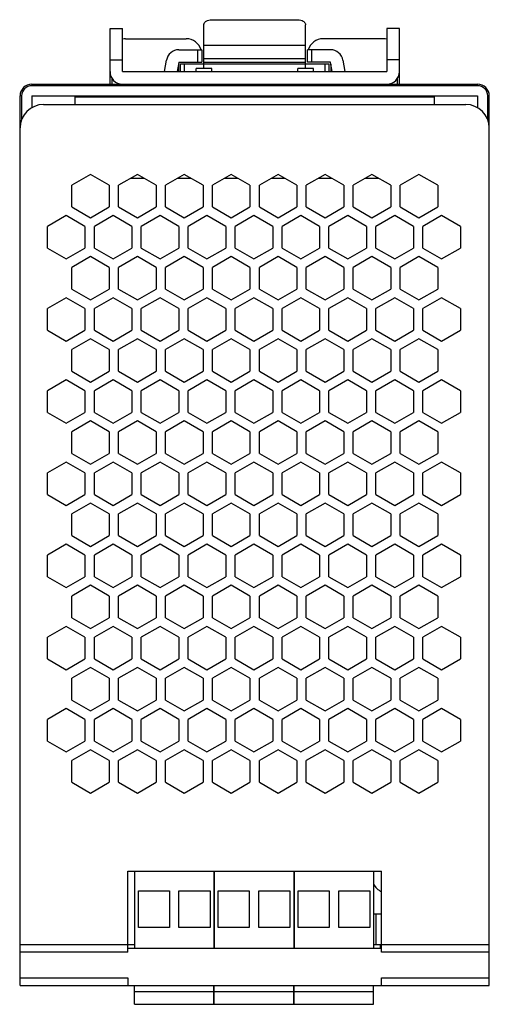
# Model space of a CAD drawing. Header units: millimetres. Extents: x 22 to 82, y 11 to 137.
import ezdxf

# ---------------------------------------------------------------- set-up
doc = ezdxf.new("R2010")
doc.units = ezdxf.units.MM
doc.header["$LTSCALE"] = 9.574298
doc.layers.get('0').update_dxf_attribs({"linetype": 'CONTINUOUS'})

msp = doc.modelspace()

# ---------------------------------------------------------------- linework, layer by layer
at = {"color": 7}
for p, q in [((45.63, 130.48), (45.63, 136.08)), ((46.63, 136.72), (57.63, 136.72)), ((58.63, 130.48), (58.63, 136.08)), ((33.63, 128.48), (33.63, 135.58)), ((33.63, 135.58), (35.23, 135.58)), ((35.23, 130.08), (35.23, 135.58)), ((69.03, 135.58), (69.03, 130.08)), ((70.63, 135.58), (69.03, 135.58)), ((70.63, 128.48), (70.63, 135.58)), ((35.63, 134.28), (43.38, 134.28)), ((45.63, 133.45), (58.63, 133.45)), ((68.63, 134.28), (60.88, 134.28)), ((42.44, 132.88), (45.38, 132.88)), ((44.88, 131.28), (44.88, 132.88)), ((45.38, 132.88), (45.38, 131.28)), ((58.88, 131.28), (58.88, 132.88)), ((61.82, 132.88), (58.88, 132.88)), ((59.38, 132.88), (59.38, 131.28)), ((33.63, 131.58), (35.23, 131.58)), ((40.59, 130.08), (40.85, 131.54)), ((42.42, 131.26), (42.21, 130.08)), ((42.38, 131.03), (42.38, 130.08)), ((42.44, 131.28), (45.38, 131.28)), ((42.63, 130.08), (42.63, 131.08)), ((42.63, 131.08), (61.63, 131.08)), ((43.13, 131.08), (43.13, 130.08)), ((58.63, 131.7), (45.63, 131.7)), ((45.63, 131.28), (58.63, 131.28)), ((61.82, 131.28), (58.88, 131.28)), ((61.13, 130.08), (61.13, 131.08)), ((61.63, 131.08), (61.63, 130.08)), ((62.05, 130.08), (61.84, 131.26)), ((61.88, 131.03), (61.88, 130.08)), ((63.42, 131.54), (63.67, 130.08)), ((70.63, 131.58), (69.03, 131.58)), ((35.23, 130.08), (69.03, 130.08)), ((44.63, 130.08), (44.63, 130.48)), ((46.63, 130.48), (44.63, 130.48)), ((46.63, 130.08), (46.63, 130.48)), ((57.63, 130.08), (57.63, 130.48)), ((59.63, 130.48), (57.63, 130.48)), ((59.63, 130.08), (59.63, 130.48)), ((23.63, 128.48), (23.63, 128.28)), ((23.63, 128.48), (80.63, 128.48)), ((33.88, 129.31), (33.88, 128.48)), ((70.38, 128.48), (70.38, 129.31)), ((80.63, 128.28), (80.63, 128.48)), ((80.63, 128.28), (23.63, 128.28)), ((22.13, 13.28), (22.13, 126.98)), ((22.33, 126.98), (22.13, 126.98)), ((22.33, 126.98), (22.33, 123.95)), ((23.63, 126.98), (23.63, 125.47)), ((23.63, 126.98), (80.63, 126.98)), ((25.13, 125.88), (79.13, 125.88)), ((29.13, 126.88), (29.13, 125.88)), ((29.13, 126.88), (75.13, 126.88)), ((32.13, 126.98), (32.13, 126.88)), ((35.88, 126.98), (35.88, 126.88)), ((40.38, 126.98), (40.38, 126.88)), ((59.88, 126.98), (59.88, 126.88)), ((64.38, 126.98), (64.38, 126.88)), ((68.38, 126.98), (68.38, 126.88)), ((72.13, 126.88), (72.13, 126.98)), ((75.13, 125.88), (75.13, 126.88)), ((80.63, 126.98), (80.63, 125.47)), ((81.93, 123.95), (81.93, 126.98)), ((82.13, 126.98), (81.93, 126.98)), ((82.13, 13.28), (82.13, 126.98)), ((31.13, 116.95), (28.73, 115.57)), ((33.53, 115.57), (31.13, 116.95)), ((37.13, 116.95), (34.73, 115.57)), ((36.31, 116.48), (37.96, 116.48)), ((39.53, 115.57), (37.13, 116.95)), ((43.13, 116.95), (40.73, 115.57)), ((42.31, 116.48), (43.96, 116.48)), ((45.53, 115.57), (43.13, 116.95)), ((49.13, 116.95), (46.73, 115.57)), ((48.31, 116.48), (49.96, 116.48)), ((51.53, 115.57), (49.13, 116.95)), ((55.13, 116.95), (52.73, 115.57)), ((54.31, 116.48), (55.96, 116.48)), ((57.53, 115.57), (55.13, 116.95)), ((61.13, 116.95), (58.73, 115.57)), ((60.31, 116.48), (61.96, 116.48)), ((63.53, 115.57), (61.13, 116.95)), ((67.13, 116.95), (64.73, 115.57)), ((66.31, 116.48), (67.96, 116.48)), ((69.53, 115.57), (67.13, 116.95)), ((73.13, 116.95), (70.73, 115.57)), ((75.53, 115.57), (73.13, 116.95)), ((28.73, 112.8), (28.73, 115.57)), ((33.53, 115.57), (33.53, 112.8)), ((34.73, 112.8), (34.73, 115.57)), ((39.53, 115.57), (39.53, 112.8)), ((40.73, 112.8), (40.73, 115.57)), ((45.53, 115.57), (45.53, 112.8)), ((46.73, 112.8), (46.73, 115.57)), ((51.53, 115.57), (51.53, 112.8)), ((52.73, 112.8), (52.73, 115.57)), ((57.53, 115.57), (57.53, 112.8)), ((58.73, 112.8), (58.73, 115.57)), ((63.53, 115.57), (63.53, 112.8)), ((64.73, 112.8), (64.73, 115.57)), ((69.53, 115.57), (69.53, 112.8)), ((70.73, 112.8), (70.73, 115.57)), ((75.53, 115.57), (75.53, 112.8)), ((22.08, 112.48), (22.08, 53.48)), ((22.08, 112.48), (22.13, 112.48)), ((28.73, 112.8), (31.13, 111.41)), ((31.13, 111.41), (33.53, 112.8)), ((34.73, 112.8), (37.13, 111.41)), ((37.13, 111.41), (39.53, 112.8)), ((40.73, 112.8), (43.13, 111.41)), ((43.13, 111.41), (45.53, 112.8)), ((46.73, 112.8), (49.13, 111.41)), ((49.13, 111.41), (51.53, 112.8)), ((52.73, 112.8), (55.13, 111.41)), ((55.13, 111.41), (57.53, 112.8)), ((58.73, 112.8), (61.13, 111.41)), ((61.13, 111.41), (63.53, 112.8)), ((64.73, 112.8), (67.13, 111.41)), ((67.13, 111.41), (69.53, 112.8)), ((70.73, 112.8), (73.13, 111.41)), ((73.13, 111.41), (75.53, 112.8)), ((28.03, 111.7), (25.63, 110.31)), ((30.43, 110.31), (28.03, 111.7)), ((34.03, 111.7), (31.63, 110.31)), ((36.43, 110.31), (34.03, 111.7)), ((40.03, 111.7), (37.63, 110.31)), ((42.43, 110.31), (40.03, 111.7)), ((46.03, 111.7), (43.63, 110.31)), ((48.43, 110.31), (46.03, 111.7)), ((52.03, 111.7), (49.63, 110.31)), ((54.43, 110.31), (52.03, 111.7)), ((58.03, 111.7), (55.63, 110.31)), ((60.43, 110.31), (58.03, 111.7)), ((64.03, 111.7), (61.63, 110.31)), ((66.43, 110.31), (64.03, 111.7)), ((70.03, 111.7), (67.63, 110.31)), ((72.43, 110.31), (70.03, 111.7)), ((76.03, 111.7), (73.63, 110.31)), ((78.43, 110.31), (76.03, 111.7)), ((22.13, 110.48), (22.08, 110.48)), ((25.63, 107.54), (25.63, 110.31)), ((30.43, 110.31), (30.43, 107.54)), ((31.63, 107.54), (31.63, 110.31)), ((36.43, 110.31), (36.43, 107.54)), ((37.63, 107.54), (37.63, 110.31)), ((42.43, 110.31), (42.43, 107.54)), ((43.63, 107.54), (43.63, 110.31)), ((48.43, 110.31), (48.43, 107.54)), ((49.63, 107.54), (49.63, 110.31)), ((54.43, 110.31), (54.43, 107.54)), ((55.63, 107.54), (55.63, 110.31)), ((60.43, 110.31), (60.43, 107.54)), ((61.63, 107.54), (61.63, 110.31)), ((66.43, 110.31), (66.43, 107.54)), ((67.63, 107.54), (67.63, 110.31)), ((72.43, 110.31), (72.43, 107.54)), ((73.63, 107.54), (73.63, 110.31)), ((78.43, 110.31), (78.43, 107.54)), ((25.63, 107.54), (28.03, 106.16)), ((28.03, 106.16), (30.43, 107.54)), ((31.63, 107.54), (34.03, 106.16)), ((34.03, 106.16), (36.43, 107.54)), ((37.63, 107.54), (40.03, 106.16)), ((40.03, 106.16), (42.43, 107.54)), ((43.63, 107.54), (46.03, 106.16)), ((46.03, 106.16), (48.43, 107.54)), ((49.63, 107.54), (52.03, 106.16)), ((52.03, 106.16), (54.43, 107.54)), ((55.63, 107.54), (58.03, 106.16)), ((58.03, 106.16), (60.43, 107.54)), ((61.63, 107.54), (64.03, 106.16)), ((64.03, 106.16), (66.43, 107.54)), ((67.63, 107.54), (70.03, 106.16)), ((70.03, 106.16), (72.43, 107.54)), ((73.63, 107.54), (76.03, 106.16)), ((76.03, 106.16), (78.43, 107.54)), ((31.13, 106.45), (28.73, 105.06)), ((33.53, 105.06), (31.13, 106.45)), ((37.13, 106.45), (34.73, 105.06)), ((39.53, 105.06), (37.13, 106.45)), ((43.13, 106.45), (40.73, 105.06)), ((45.53, 105.06), (43.13, 106.45)), ((49.13, 106.45), (46.73, 105.06)), ((51.53, 105.06), (49.13, 106.45)), ((55.13, 106.45), (52.73, 105.06)), ((57.53, 105.06), (55.13, 106.45)), ((61.13, 106.45), (58.73, 105.06)), ((63.53, 105.06), (61.13, 106.45)), ((67.13, 106.45), (64.73, 105.06)), ((69.53, 105.06), (67.13, 106.45)), ((73.13, 106.45), (70.73, 105.06)), ((75.53, 105.06), (73.13, 106.45)), ((28.73, 102.29), (28.73, 105.06)), ((33.53, 105.06), (33.53, 102.29)), ((34.73, 102.29), (34.73, 105.06)), ((39.53, 105.06), (39.53, 102.29)), ((40.73, 102.29), (40.73, 105.06)), ((45.53, 105.06), (45.53, 102.29)), ((46.73, 102.29), (46.73, 105.06)), ((51.53, 105.06), (51.53, 102.29)), ((52.73, 102.29), (52.73, 105.06)), ((57.53, 105.06), (57.53, 102.29)), ((58.73, 102.29), (58.73, 105.06)), ((63.53, 105.06), (63.53, 102.29)), ((64.73, 102.29), (64.73, 105.06)), ((69.53, 105.06), (69.53, 102.29)), ((70.73, 102.29), (70.73, 105.06)), ((75.53, 105.06), (75.53, 102.29)), ((28.73, 102.29), (31.13, 100.91)), ((31.13, 100.91), (33.53, 102.29)), ((34.73, 102.29), (37.13, 100.91)), ((37.13, 100.91), (39.53, 102.29)), ((40.73, 102.29), (43.13, 100.91)), ((43.13, 100.91), (45.53, 102.29)), ((46.73, 102.29), (49.13, 100.91)), ((49.13, 100.91), (51.53, 102.29)), ((52.73, 102.29), (55.13, 100.91)), ((55.13, 100.91), (57.53, 102.29)), ((58.73, 102.29), (61.13, 100.91)), ((61.13, 100.91), (63.53, 102.29)), ((64.73, 102.29), (67.13, 100.91)), ((67.13, 100.91), (69.53, 102.29)), ((70.73, 102.29), (73.13, 100.91)), ((73.13, 100.91), (75.53, 102.29)), ((28.03, 101.19), (25.63, 99.81)), ((30.43, 99.81), (28.03, 101.19)), ((34.03, 101.19), (31.63, 99.81)), ((36.43, 99.81), (34.03, 101.19)), ((40.03, 101.19), (37.63, 99.81)), ((42.43, 99.81), (40.03, 101.19)), ((46.03, 101.19), (43.63, 99.81)), ((48.43, 99.81), (46.03, 101.19)), ((52.03, 101.19), (49.63, 99.81)), ((54.43, 99.81), (52.03, 101.19)), ((58.03, 101.19), (55.63, 99.81)), ((60.43, 99.81), (58.03, 101.19)), ((64.03, 101.19), (61.63, 99.81)), ((66.43, 99.81), (64.03, 101.19)), ((70.03, 101.19), (67.63, 99.81)), ((72.43, 99.81), (70.03, 101.19)), ((76.03, 101.19), (73.63, 99.81)), ((78.43, 99.81), (76.03, 101.19)), ((25.63, 97.04), (25.63, 99.81)), ((30.43, 99.81), (30.43, 97.04)), ((31.63, 97.04), (31.63, 99.81)), ((36.43, 99.81), (36.43, 97.04)), ((37.63, 97.04), (37.63, 99.81)), ((42.43, 99.81), (42.43, 97.04)), ((43.63, 97.04), (43.63, 99.81)), ((48.43, 99.81), (48.43, 97.04)), ((49.63, 97.04), (49.63, 99.81)), ((54.43, 99.81), (54.43, 97.04)), ((55.63, 97.04), (55.63, 99.81)), ((60.43, 99.81), (60.43, 97.04)), ((61.63, 97.04), (61.63, 99.81)), ((66.43, 99.81), (66.43, 97.04)), ((67.63, 97.04), (67.63, 99.81)), ((72.43, 99.81), (72.43, 97.04)), ((73.63, 97.04), (73.63, 99.81)), ((78.43, 99.81), (78.43, 97.04)), ((25.63, 97.04), (28.03, 95.65)), ((28.03, 95.65), (30.43, 97.04)), ((31.63, 97.04), (34.03, 95.65)), ((34.03, 95.65), (36.43, 97.04)), ((37.63, 97.04), (40.03, 95.65)), ((40.03, 95.65), (42.43, 97.04)), ((43.63, 97.04), (46.03, 95.65)), ((46.03, 95.65), (48.43, 97.04)), ((49.63, 97.04), (52.03, 95.65)), ((52.03, 95.65), (54.43, 97.04)), ((55.63, 97.04), (58.03, 95.65)), ((58.03, 95.65), (60.43, 97.04)), ((61.63, 97.04), (64.03, 95.65)), ((64.03, 95.65), (66.43, 97.04)), ((67.63, 97.04), (70.03, 95.65)), ((70.03, 95.65), (72.43, 97.04)), ((73.63, 97.04), (76.03, 95.65)), ((76.03, 95.65), (78.43, 97.04)), ((31.13, 95.94), (28.73, 94.56)), ((33.53, 94.56), (31.13, 95.94)), ((37.13, 95.94), (34.73, 94.56)), ((39.53, 94.56), (37.13, 95.94)), ((43.13, 95.94), (40.73, 94.56)), ((45.53, 94.56), (43.13, 95.94)), ((49.13, 95.94), (46.73, 94.56)), ((51.53, 94.56), (49.13, 95.94)), ((55.13, 95.94), (52.73, 94.56)), ((57.53, 94.56), (55.13, 95.94)), ((61.13, 95.94), (58.73, 94.56)), ((63.53, 94.56), (61.13, 95.94)), ((67.13, 95.94), (64.73, 94.56)), ((69.53, 94.56), (67.13, 95.94)), ((73.13, 95.94), (70.73, 94.56)), ((75.53, 94.56), (73.13, 95.94)), ((28.73, 91.79), (28.73, 94.56)), ((33.53, 94.56), (33.53, 91.79)), ((34.73, 91.79), (34.73, 94.56)), ((39.53, 94.56), (39.53, 91.79)), ((40.73, 91.79), (40.73, 94.56)), ((45.53, 94.56), (45.53, 91.79)), ((46.73, 91.79), (46.73, 94.56)), ((51.53, 94.56), (51.53, 91.79)), ((52.73, 91.79), (52.73, 94.56)), ((57.53, 94.56), (57.53, 91.79)), ((58.73, 91.79), (58.73, 94.56)), ((63.53, 94.56), (63.53, 91.79)), ((64.73, 91.79), (64.73, 94.56)), ((69.53, 94.56), (69.53, 91.79)), ((70.73, 91.79), (70.73, 94.56)), ((75.53, 94.56), (75.53, 91.79)), ((28.03, 90.69), (25.63, 89.3)), ((30.43, 89.3), (28.03, 90.69)), ((28.73, 91.79), (31.13, 90.4)), ((31.13, 90.4), (33.53, 91.79)), ((34.03, 90.69), (31.63, 89.3)), ((36.43, 89.3), (34.03, 90.69)), ((34.73, 91.79), (37.13, 90.4)), ((37.13, 90.4), (39.53, 91.79)), ((40.03, 90.69), (37.63, 89.3)), ((42.43, 89.3), (40.03, 90.69)), ((40.73, 91.79), (43.13, 90.4)), ((43.13, 90.4), (45.53, 91.79)), ((46.03, 90.69), (43.63, 89.3)), ((48.43, 89.3), (46.03, 90.69)), ((46.73, 91.79), (49.13, 90.4)), ((49.13, 90.4), (51.53, 91.79)), ((52.03, 90.69), (49.63, 89.3)), ((54.43, 89.3), (52.03, 90.69)), ((52.73, 91.79), (55.13, 90.4)), ((55.13, 90.4), (57.53, 91.79)), ((58.03, 90.69), (55.63, 89.3)), ((60.43, 89.3), (58.03, 90.69)), ((58.73, 91.79), (61.13, 90.4)), ((61.13, 90.4), (63.53, 91.79)), ((64.03, 90.69), (61.63, 89.3)), ((66.43, 89.3), (64.03, 90.69)), ((64.73, 91.79), (67.13, 90.4)), ((67.13, 90.4), (69.53, 91.79)), ((70.03, 90.69), (67.63, 89.3)), ((72.43, 89.3), (70.03, 90.69)), ((70.73, 91.79), (73.13, 90.4)), ((73.13, 90.4), (75.53, 91.79)), ((76.03, 90.69), (73.63, 89.3)), ((78.43, 89.3), (76.03, 90.69)), ((25.63, 86.53), (25.63, 89.3)), ((30.43, 89.3), (30.43, 86.53)), ((31.63, 86.53), (31.63, 89.3)), ((36.43, 89.3), (36.43, 86.53)), ((37.63, 86.53), (37.63, 89.3)), ((42.43, 89.3), (42.43, 86.53)), ((43.63, 86.53), (43.63, 89.3)), ((48.43, 89.3), (48.43, 86.53)), ((49.63, 86.53), (49.63, 89.3)), ((54.43, 89.3), (54.43, 86.53)), ((55.63, 86.53), (55.63, 89.3)), ((60.43, 89.3), (60.43, 86.53)), ((61.63, 86.53), (61.63, 89.3)), ((66.43, 89.3), (66.43, 86.53)), ((67.63, 86.53), (67.63, 89.3)), ((72.43, 89.3), (72.43, 86.53)), ((73.63, 86.53), (73.63, 89.3)), ((78.43, 89.3), (78.43, 86.53)), ((25.63, 86.53), (28.03, 85.15)), ((28.03, 85.15), (30.43, 86.53)), ((31.63, 86.53), (34.03, 85.15)), ((34.03, 85.15), (36.43, 86.53)), ((37.63, 86.53), (40.03, 85.15)), ((40.03, 85.15), (42.43, 86.53)), ((43.63, 86.53), (46.03, 85.15)), ((46.03, 85.15), (48.43, 86.53)), ((49.63, 86.53), (52.03, 85.15)), ((52.03, 85.15), (54.43, 86.53)), ((55.63, 86.53), (58.03, 85.15)), ((58.03, 85.15), (60.43, 86.53)), ((61.63, 86.53), (64.03, 85.15)), ((64.03, 85.15), (66.43, 86.53)), ((67.63, 86.53), (70.03, 85.15)), ((70.03, 85.15), (72.43, 86.53)), ((73.63, 86.53), (76.03, 85.15)), ((76.03, 85.15), (78.43, 86.53)), ((31.13, 85.44), (28.73, 84.05)), ((33.53, 84.05), (31.13, 85.44)), ((37.13, 85.44), (34.73, 84.05)), ((39.53, 84.05), (37.13, 85.44)), ((43.13, 85.44), (40.73, 84.05)), ((45.53, 84.05), (43.13, 85.44)), ((49.13, 85.44), (46.73, 84.05)), ((51.53, 84.05), (49.13, 85.44)), ((55.13, 85.44), (52.73, 84.05)), ((57.53, 84.05), (55.13, 85.44)), ((61.13, 85.44), (58.73, 84.05)), ((63.53, 84.05), (61.13, 85.44)), ((67.13, 85.44), (64.73, 84.05)), ((69.53, 84.05), (67.13, 85.44)), ((73.13, 85.44), (70.73, 84.05)), ((75.53, 84.05), (73.13, 85.44)), ((28.73, 81.28), (28.73, 84.05)), ((33.53, 84.05), (33.53, 81.28)), ((34.73, 81.28), (34.73, 84.05)), ((39.53, 84.05), (39.53, 81.28)), ((40.73, 81.28), (40.73, 84.05)), ((45.53, 84.05), (45.53, 81.28)), ((46.73, 81.28), (46.73, 84.05)), ((51.53, 84.05), (51.53, 81.28)), ((52.73, 81.28), (52.73, 84.05)), ((57.53, 84.05), (57.53, 81.28)), ((58.73, 81.28), (58.73, 84.05)), ((63.53, 84.05), (63.53, 81.28)), ((64.73, 81.28), (64.73, 84.05)), ((69.53, 84.05), (69.53, 81.28)), ((70.73, 81.28), (70.73, 84.05)), ((75.53, 84.05), (75.53, 81.28)), ((28.73, 81.28), (31.13, 79.9)), ((31.13, 79.9), (33.53, 81.28)), ((34.73, 81.28), (37.13, 79.9)), ((37.13, 79.9), (39.53, 81.28)), ((40.73, 81.28), (43.13, 79.9)), ((43.13, 79.9), (45.53, 81.28)), ((46.73, 81.28), (49.13, 79.9)), ((49.13, 79.9), (51.53, 81.28)), ((52.73, 81.28), (55.13, 79.9)), ((55.13, 79.9), (57.53, 81.28)), ((58.73, 81.28), (61.13, 79.9)), ((61.13, 79.9), (63.53, 81.28)), ((64.73, 81.28), (67.13, 79.9)), ((67.13, 79.9), (69.53, 81.28)), ((70.73, 81.28), (73.13, 79.9)), ((73.13, 79.9), (75.53, 81.28)), ((28.03, 80.18), (25.63, 78.8)), ((30.43, 78.8), (28.03, 80.18)), ((34.03, 80.18), (31.63, 78.8)), ((36.43, 78.8), (34.03, 80.18)), ((40.03, 80.18), (37.63, 78.8)), ((42.43, 78.8), (40.03, 80.18)), ((46.03, 80.18), (43.63, 78.8)), ((48.43, 78.8), (46.03, 80.18)), ((52.03, 80.18), (49.63, 78.8)), ((54.43, 78.8), (52.03, 80.18)), ((58.03, 80.18), (55.63, 78.8)), ((60.43, 78.8), (58.03, 80.18)), ((64.03, 80.18), (61.63, 78.8)), ((66.43, 78.8), (64.03, 80.18)), ((70.03, 80.18), (67.63, 78.8)), ((72.43, 78.8), (70.03, 80.18)), ((76.03, 80.18), (73.63, 78.8)), ((78.43, 78.8), (76.03, 80.18)), ((25.63, 76.03), (25.63, 78.8)), ((30.43, 78.8), (30.43, 76.03)), ((31.63, 76.03), (31.63, 78.8)), ((36.43, 78.8), (36.43, 76.03)), ((37.63, 76.03), (37.63, 78.8)), ((42.43, 78.8), (42.43, 76.03)), ((43.63, 76.03), (43.63, 78.8)), ((48.43, 78.8), (48.43, 76.03)), ((49.63, 76.03), (49.63, 78.8)), ((54.43, 78.8), (54.43, 76.03)), ((55.63, 76.03), (55.63, 78.8)), ((60.43, 78.8), (60.43, 76.03)), ((61.63, 76.03), (61.63, 78.8)), ((66.43, 78.8), (66.43, 76.03)), ((67.63, 76.03), (67.63, 78.8)), ((72.43, 78.8), (72.43, 76.03)), ((73.63, 76.03), (73.63, 78.8)), ((78.43, 78.8), (78.43, 76.03)), ((25.63, 76.03), (28.03, 74.64)), ((28.03, 74.64), (30.43, 76.03)), ((31.63, 76.03), (34.03, 74.64)), ((34.03, 74.64), (36.43, 76.03)), ((37.63, 76.03), (40.03, 74.64)), ((40.03, 74.64), (42.43, 76.03)), ((43.63, 76.03), (46.03, 74.64)), ((46.03, 74.64), (48.43, 76.03)), ((49.63, 76.03), (52.03, 74.64)), ((52.03, 74.64), (54.43, 76.03)), ((55.63, 76.03), (58.03, 74.64)), ((58.03, 74.64), (60.43, 76.03)), ((61.63, 76.03), (64.03, 74.64)), ((64.03, 74.64), (66.43, 76.03)), ((67.63, 76.03), (70.03, 74.64)), ((70.03, 74.64), (72.43, 76.03)), ((73.63, 76.03), (76.03, 74.64)), ((76.03, 74.64), (78.43, 76.03)), ((31.13, 74.93), (28.73, 73.55)), ((33.53, 73.55), (31.13, 74.93)), ((37.13, 74.93), (34.73, 73.55)), ((39.53, 73.55), (37.13, 74.93)), ((43.13, 74.93), (40.73, 73.55)), ((45.53, 73.55), (43.13, 74.93)), ((49.13, 74.93), (46.73, 73.55)), ((51.53, 73.55), (49.13, 74.93)), ((55.13, 74.93), (52.73, 73.55)), ((57.53, 73.55), (55.13, 74.93)), ((61.13, 74.93), (58.73, 73.55)), ((63.53, 73.55), (61.13, 74.93)), ((67.13, 74.93), (64.73, 73.55)), ((69.53, 73.55), (67.13, 74.93)), ((73.13, 74.93), (70.73, 73.55)), ((75.53, 73.55), (73.13, 74.93)), ((28.73, 70.78), (28.73, 73.55)), ((33.53, 73.55), (33.53, 70.78)), ((34.73, 70.78), (34.73, 73.55)), ((39.53, 73.55), (39.53, 70.78)), ((40.73, 70.78), (40.73, 73.55)), ((45.53, 73.55), (45.53, 70.78)), ((46.73, 70.78), (46.73, 73.55)), ((51.53, 73.55), (51.53, 70.78)), ((52.73, 70.78), (52.73, 73.55)), ((57.53, 73.55), (57.53, 70.78)), ((58.73, 70.78), (58.73, 73.55)), ((63.53, 73.55), (63.53, 70.78)), ((64.73, 70.78), (64.73, 73.55)), ((69.53, 73.55), (69.53, 70.78)), ((70.73, 70.78), (70.73, 73.55)), ((75.53, 73.55), (75.53, 70.78)), ((28.73, 70.78), (31.13, 69.39)), ((31.13, 69.39), (33.53, 70.78)), ((34.73, 70.78), (37.13, 69.39)), ((37.13, 69.39), (39.53, 70.78)), ((40.73, 70.78), (43.13, 69.39)), ((43.13, 69.39), (45.53, 70.78)), ((46.73, 70.78), (49.13, 69.39)), ((49.13, 69.39), (51.53, 70.78)), ((52.73, 70.78), (55.13, 69.39)), ((55.13, 69.39), (57.53, 70.78)), ((58.73, 70.78), (61.13, 69.39)), ((61.13, 69.39), (63.53, 70.78)), ((64.73, 70.78), (67.13, 69.39)), ((67.13, 69.39), (69.53, 70.78)), ((70.73, 70.78), (73.13, 69.39)), ((73.13, 69.39), (75.53, 70.78)), ((28.03, 69.68), (25.63, 68.29)), ((30.43, 68.29), (28.03, 69.68)), ((34.03, 69.68), (31.63, 68.29)), ((36.43, 68.29), (34.03, 69.68)), ((40.03, 69.68), (37.63, 68.29)), ((42.43, 68.29), (40.03, 69.68)), ((46.03, 69.68), (43.63, 68.29)), ((48.43, 68.29), (46.03, 69.68)), ((52.03, 69.68), (49.63, 68.29)), ((54.43, 68.29), (52.03, 69.68)), ((58.03, 69.68), (55.63, 68.29)), ((60.43, 68.29), (58.03, 69.68)), ((64.03, 69.68), (61.63, 68.29)), ((66.43, 68.29), (64.03, 69.68)), ((70.03, 69.68), (67.63, 68.29)), ((72.43, 68.29), (70.03, 69.68)), ((76.03, 69.68), (73.63, 68.29)), ((78.43, 68.29), (76.03, 69.68)), ((25.63, 65.52), (25.63, 68.29)), ((30.43, 68.29), (30.43, 65.52)), ((31.63, 65.52), (31.63, 68.29)), ((36.43, 68.29), (36.43, 65.52)), ((37.63, 65.52), (37.63, 68.29)), ((42.43, 68.29), (42.43, 65.52)), ((43.63, 65.52), (43.63, 68.29)), ((48.43, 68.29), (48.43, 65.52)), ((49.63, 65.52), (49.63, 68.29)), ((54.43, 68.29), (54.43, 65.52)), ((55.63, 65.52), (55.63, 68.29)), ((60.43, 68.29), (60.43, 65.52)), ((61.63, 65.52), (61.63, 68.29)), ((66.43, 68.29), (66.43, 65.52)), ((67.63, 65.52), (67.63, 68.29)), ((72.43, 68.29), (72.43, 65.52)), ((73.63, 65.52), (73.63, 68.29)), ((78.43, 68.29), (78.43, 65.52)), ((25.63, 65.52), (28.03, 64.14)), ((28.03, 64.14), (30.43, 65.52)), ((31.63, 65.52), (34.03, 64.14)), ((34.03, 64.14), (36.43, 65.52)), ((37.63, 65.52), (40.03, 64.14)), ((40.03, 64.14), (42.43, 65.52)), ((43.63, 65.52), (46.03, 64.14)), ((46.03, 64.14), (48.43, 65.52)), ((49.63, 65.52), (52.03, 64.14)), ((52.03, 64.14), (54.43, 65.52)), ((55.63, 65.52), (58.03, 64.14)), ((58.03, 64.14), (60.43, 65.52)), ((61.63, 65.52), (64.03, 64.14)), ((64.03, 64.14), (66.43, 65.52)), ((67.63, 65.52), (70.03, 64.14)), ((70.03, 64.14), (72.43, 65.52)), ((73.63, 65.52), (76.03, 64.14)), ((76.03, 64.14), (78.43, 65.52)), ((31.13, 64.43), (28.73, 63.04)), ((33.53, 63.04), (31.13, 64.43)), ((37.13, 64.43), (34.73, 63.04)), ((39.53, 63.04), (37.13, 64.43)), ((43.13, 64.43), (40.73, 63.04)), ((45.53, 63.04), (43.13, 64.43)), ((49.13, 64.43), (46.73, 63.04)), ((51.53, 63.04), (49.13, 64.43)), ((55.13, 64.43), (52.73, 63.04)), ((57.53, 63.04), (55.13, 64.43)), ((61.13, 64.43), (58.73, 63.04)), ((63.53, 63.04), (61.13, 64.43)), ((67.13, 64.43), (64.73, 63.04)), ((69.53, 63.04), (67.13, 64.43)), ((73.13, 64.43), (70.73, 63.04)), ((75.53, 63.04), (73.13, 64.43)), ((28.73, 60.27), (28.73, 63.04)), ((33.53, 63.04), (33.53, 60.27)), ((34.73, 60.27), (34.73, 63.04)), ((39.53, 63.04), (39.53, 60.27)), ((40.73, 60.27), (40.73, 63.04)), ((45.53, 63.04), (45.53, 60.27)), ((46.73, 60.27), (46.73, 63.04)), ((51.53, 63.04), (51.53, 60.27)), ((52.73, 60.27), (52.73, 63.04)), ((57.53, 63.04), (57.53, 60.27)), ((58.73, 60.27), (58.73, 63.04)), ((63.53, 63.04), (63.53, 60.27)), ((64.73, 60.27), (64.73, 63.04)), ((69.53, 63.04), (69.53, 60.27)), ((70.73, 60.27), (70.73, 63.04)), ((75.53, 63.04), (75.53, 60.27)), ((28.03, 59.17), (25.63, 57.79)), ((30.43, 57.79), (28.03, 59.17)), ((28.73, 60.27), (31.13, 58.89)), ((31.13, 58.89), (33.53, 60.27)), ((34.03, 59.17), (31.63, 57.79)), ((36.43, 57.79), (34.03, 59.17)), ((34.73, 60.27), (37.13, 58.89)), ((37.13, 58.89), (39.53, 60.27)), ((40.03, 59.17), (37.63, 57.79)), ((42.43, 57.79), (40.03, 59.17)), ((40.73, 60.27), (43.13, 58.89)), ((43.13, 58.89), (45.53, 60.27)), ((46.03, 59.17), (43.63, 57.79)), ((48.43, 57.79), (46.03, 59.17)), ((46.73, 60.27), (49.13, 58.89)), ((49.13, 58.89), (51.53, 60.27)), ((52.03, 59.17), (49.63, 57.79)), ((54.43, 57.79), (52.03, 59.17)), ((52.73, 60.27), (55.13, 58.89)), ((55.13, 58.89), (57.53, 60.27)), ((58.03, 59.17), (55.63, 57.79)), ((60.43, 57.79), (58.03, 59.17)), ((58.73, 60.27), (61.13, 58.89)), ((61.13, 58.89), (63.53, 60.27)), ((64.03, 59.17), (61.63, 57.79)), ((66.43, 57.79), (64.03, 59.17)), ((64.73, 60.27), (67.13, 58.89)), ((67.13, 58.89), (69.53, 60.27)), ((70.03, 59.17), (67.63, 57.79)), ((72.43, 57.79), (70.03, 59.17)), ((70.73, 60.27), (73.13, 58.89)), ((73.13, 58.89), (75.53, 60.27)), ((76.03, 59.17), (73.63, 57.79)), ((78.43, 57.79), (76.03, 59.17)), ((25.63, 55.02), (25.63, 57.79)), ((30.43, 57.79), (30.43, 55.02)), ((31.63, 55.02), (31.63, 57.79)), ((36.43, 57.79), (36.43, 55.02)), ((37.63, 55.02), (37.63, 57.79)), ((42.43, 57.79), (42.43, 55.02)), ((43.63, 55.02), (43.63, 57.79)), ((48.43, 57.79), (48.43, 55.02)), ((49.63, 55.02), (49.63, 57.79)), ((54.43, 57.79), (54.43, 55.02)), ((55.63, 55.02), (55.63, 57.79)), ((60.43, 57.79), (60.43, 55.02)), ((61.63, 55.02), (61.63, 57.79)), ((66.43, 57.79), (66.43, 55.02)), ((67.63, 55.02), (67.63, 57.79)), ((72.43, 57.79), (72.43, 55.02)), ((73.63, 55.02), (73.63, 57.79)), ((78.43, 57.79), (78.43, 55.02)), ((22.08, 55.48), (22.13, 55.48)), ((25.63, 55.02), (28.03, 53.63)), ((28.03, 53.63), (30.43, 55.02)), ((31.63, 55.02), (34.03, 53.63)), ((34.03, 53.63), (36.43, 55.02)), ((37.63, 55.02), (40.03, 53.63)), ((40.03, 53.63), (42.43, 55.02)), ((43.63, 55.02), (46.03, 53.63)), ((46.03, 53.63), (48.43, 55.02)), ((49.63, 55.02), (52.03, 53.63)), ((52.03, 53.63), (54.43, 55.02)), ((55.63, 55.02), (58.03, 53.63)), ((58.03, 53.63), (60.43, 55.02)), ((61.63, 55.02), (64.03, 53.63)), ((64.03, 53.63), (66.43, 55.02)), ((67.63, 55.02), (70.03, 53.63)), ((70.03, 53.63), (72.43, 55.02)), ((73.63, 55.02), (76.03, 53.63)), ((76.03, 53.63), (78.43, 55.02)), ((22.13, 53.48), (22.08, 53.48)), ((31.13, 53.92), (28.73, 52.54)), ((33.53, 52.54), (31.13, 53.92)), ((37.13, 53.92), (34.73, 52.54)), ((39.53, 52.54), (37.13, 53.92)), ((43.13, 53.92), (40.73, 52.54)), ((45.53, 52.54), (43.13, 53.92)), ((49.13, 53.92), (46.73, 52.54)), ((51.53, 52.54), (49.13, 53.92)), ((55.13, 53.92), (52.73, 52.54)), ((57.53, 52.54), (55.13, 53.92)), ((61.13, 53.92), (58.73, 52.54)), ((63.53, 52.54), (61.13, 53.92)), ((67.13, 53.92), (64.73, 52.54)), ((69.53, 52.54), (67.13, 53.92)), ((73.13, 53.92), (70.73, 52.54)), ((75.53, 52.54), (73.13, 53.92)), ((28.73, 49.77), (28.73, 52.54)), ((33.53, 52.54), (33.53, 49.77)), ((34.73, 49.77), (34.73, 52.54)), ((39.53, 52.54), (39.53, 49.77)), ((40.73, 49.77), (40.73, 52.54)), ((45.53, 52.54), (45.53, 49.77)), ((46.73, 49.77), (46.73, 52.54)), ((51.53, 52.54), (51.53, 49.77)), ((52.73, 49.77), (52.73, 52.54)), ((57.53, 52.54), (57.53, 49.77)), ((58.73, 49.77), (58.73, 52.54)), ((63.53, 52.54), (63.53, 49.77)), ((64.73, 49.77), (64.73, 52.54)), ((69.53, 52.54), (69.53, 49.77)), ((70.73, 49.77), (70.73, 52.54)), ((75.53, 52.54), (75.53, 49.77)), ((28.73, 49.77), (31.13, 48.38)), ((31.13, 48.38), (33.53, 49.77)), ((34.73, 49.77), (37.13, 48.38)), ((37.13, 48.38), (39.53, 49.77)), ((40.73, 49.77), (43.13, 48.38)), ((43.13, 48.38), (45.53, 49.77)), ((46.73, 49.77), (49.13, 48.38)), ((49.13, 48.38), (51.53, 49.77)), ((52.73, 49.77), (55.13, 48.38)), ((55.13, 48.38), (57.53, 49.77)), ((58.73, 49.77), (61.13, 48.38)), ((61.13, 48.38), (63.53, 49.77)), ((64.73, 49.77), (67.13, 48.38)), ((67.13, 48.38), (69.53, 49.77)), ((70.73, 49.77), (73.13, 48.38)), ((73.13, 48.38), (75.53, 49.77)), ((28.03, 48.67), (25.63, 47.28)), ((30.43, 47.28), (28.03, 48.67)), ((34.03, 48.67), (31.63, 47.28)), ((36.43, 47.28), (34.03, 48.67)), ((40.03, 48.67), (37.63, 47.28)), ((42.43, 47.28), (40.03, 48.67)), ((46.03, 48.67), (43.63, 47.28)), ((48.43, 47.28), (46.03, 48.67)), ((52.03, 48.67), (49.63, 47.28)), ((54.43, 47.28), (52.03, 48.67)), ((58.03, 48.67), (55.63, 47.28)), ((60.43, 47.28), (58.03, 48.67)), ((64.03, 48.67), (61.63, 47.28)), ((66.43, 47.28), (64.03, 48.67)), ((70.03, 48.67), (67.63, 47.28)), ((72.43, 47.28), (70.03, 48.67)), ((76.03, 48.67), (73.63, 47.28)), ((78.43, 47.28), (76.03, 48.67)), ((25.63, 44.51), (25.63, 47.28)), ((30.43, 47.28), (30.43, 44.51)), ((31.63, 44.51), (31.63, 47.28)), ((36.43, 47.28), (36.43, 44.51)), ((37.63, 44.51), (37.63, 47.28)), ((42.43, 47.28), (42.43, 44.51)), ((43.63, 44.51), (43.63, 47.28)), ((48.43, 47.28), (48.43, 44.51)), ((49.63, 44.51), (49.63, 47.28)), ((54.43, 47.28), (54.43, 44.51)), ((55.63, 44.51), (55.63, 47.28)), ((60.43, 47.28), (60.43, 44.51)), ((61.63, 44.51), (61.63, 47.28)), ((66.43, 47.28), (66.43, 44.51)), ((67.63, 44.51), (67.63, 47.28)), ((72.43, 47.28), (72.43, 44.51)), ((73.63, 44.51), (73.63, 47.28)), ((78.43, 47.28), (78.43, 44.51)), ((25.63, 44.51), (28.03, 43.13)), ((28.03, 43.13), (30.43, 44.51)), ((31.63, 44.51), (34.03, 43.13)), ((34.03, 43.13), (36.43, 44.51)), ((37.63, 44.51), (40.03, 43.13)), ((40.03, 43.13), (42.43, 44.51)), ((43.63, 44.51), (46.03, 43.13)), ((46.03, 43.13), (48.43, 44.51)), ((49.63, 44.51), (52.03, 43.13)), ((52.03, 43.13), (54.43, 44.51)), ((55.63, 44.51), (58.03, 43.13)), ((58.03, 43.13), (60.43, 44.51)), ((61.63, 44.51), (64.03, 43.13)), ((64.03, 43.13), (66.43, 44.51)), ((67.63, 44.51), (70.03, 43.13)), ((70.03, 43.13), (72.43, 44.51)), ((73.63, 44.51), (76.03, 43.13)), ((76.03, 43.13), (78.43, 44.51)), ((31.13, 43.42), (28.73, 42.03)), ((33.53, 42.03), (31.13, 43.42)), ((37.13, 43.42), (34.73, 42.03)), ((39.53, 42.03), (37.13, 43.42)), ((43.13, 43.42), (40.73, 42.03)), ((45.53, 42.03), (43.13, 43.42)), ((49.13, 43.42), (46.73, 42.03)), ((51.53, 42.03), (49.13, 43.42)), ((55.13, 43.42), (52.73, 42.03)), ((57.53, 42.03), (55.13, 43.42)), ((61.13, 43.42), (58.73, 42.03)), ((63.53, 42.03), (61.13, 43.42)), ((67.13, 43.42), (64.73, 42.03)), ((69.53, 42.03), (67.13, 43.42)), ((73.13, 43.42), (70.73, 42.03)), ((75.53, 42.03), (73.13, 43.42)), ((28.73, 39.26), (28.73, 42.03)), ((33.53, 42.03), (33.53, 39.26)), ((34.73, 39.26), (34.73, 42.03)), ((39.53, 42.03), (39.53, 39.26)), ((40.73, 39.26), (40.73, 42.03)), ((45.53, 42.03), (45.53, 39.26)), ((46.73, 39.26), (46.73, 42.03)), ((51.53, 42.03), (51.53, 39.26)), ((52.73, 39.26), (52.73, 42.03)), ((57.53, 42.03), (57.53, 39.26)), ((58.73, 39.26), (58.73, 42.03)), ((63.53, 42.03), (63.53, 39.26)), ((64.73, 39.26), (64.73, 42.03)), ((69.53, 42.03), (69.53, 39.26)), ((70.73, 39.26), (70.73, 42.03)), ((75.53, 42.03), (75.53, 39.26)), ((28.73, 39.26), (31.13, 37.88)), ((31.13, 37.88), (33.53, 39.26)), ((34.73, 39.26), (37.13, 37.88)), ((37.13, 37.88), (39.53, 39.26)), ((40.73, 39.26), (43.13, 37.88)), ((43.13, 37.88), (45.53, 39.26)), ((46.73, 39.26), (49.13, 37.88)), ((49.13, 37.88), (51.53, 39.26)), ((52.73, 39.26), (55.13, 37.88)), ((55.13, 37.88), (57.53, 39.26)), ((58.73, 39.26), (61.13, 37.88)), ((61.13, 37.88), (63.53, 39.26)), ((64.73, 39.26), (67.13, 37.88)), ((67.13, 37.88), (69.53, 39.26)), ((70.73, 39.26), (73.13, 37.88)), ((73.13, 37.88), (75.53, 39.26)), ((35.93, 27.88), (68.33, 27.88)), ((35.93, 17.53), (35.93, 27.88)), ((36.76, 27.88), (36.76, 18)), ((46.92, 27.88), (46.92, 18)), ((46.97, 27.88), (46.97, 18)), ((57.13, 27.88), (57.13, 18)), ((57.18, 27.88), (57.18, 18)), ((67.34, 27.88), (67.34, 18)), ((68.33, 17.53), (68.33, 27.88)), ((37.26, 25.38), (41.23, 25.38)), ((37.26, 20.68), (37.26, 25.38)), ((41.23, 25.38), (41.23, 20.68)), ((42.45, 25.38), (46.42, 25.38)), ((42.45, 20.68), (42.45, 25.38)), ((46.42, 25.38), (46.42, 20.68)), ((47.47, 25.38), (51.44, 25.38)), ((47.47, 20.68), (47.47, 25.38)), ((51.44, 25.38), (51.44, 20.68)), ((52.66, 25.38), (56.63, 25.38)), ((52.66, 20.68), (52.66, 25.38)), ((56.63, 25.38), (56.63, 20.68)), ((57.68, 25.38), (61.65, 25.38)), ((57.68, 20.68), (57.68, 25.38)), ((61.65, 25.38), (61.65, 20.68)), ((62.87, 25.38), (66.84, 25.38)), ((62.87, 20.68), (62.87, 25.38)), ((66.84, 25.38), (66.84, 20.68)), ((46.92, 22.58), (46.97, 22.58)), ((57.13, 22.58), (57.18, 22.58)), ((67.34, 22.43), (68.33, 22.43)), ((67.63, 22.43), (67.63, 18.53)), ((41.23, 20.68), (37.26, 20.68)), ((46.42, 20.68), (42.45, 20.68)), ((51.44, 20.68), (47.47, 20.68)), ((56.63, 20.68), (52.66, 20.68)), ((61.65, 20.68), (57.68, 20.68)), ((66.84, 20.68), (62.87, 20.68)), ((22.13, 18.54), (36.76, 18.54)), ((36.76, 18.03), (35.93, 18.03)), ((68.33, 18), (35.93, 18)), ((67.34, 18.53), (68.33, 18.53)), ((68.23, 18), (68.23, 18.53)), ((68.33, 18.54), (82.13, 18.54)), ((35.93, 17.53), (22.13, 17.53)), ((82.13, 17.53), (68.33, 17.53)), ((22.13, 14.26), (35.93, 14.26)), ((35.93, 14.26), (35.93, 13.28)), ((68.33, 14.26), (82.13, 14.26)), ((68.33, 13.28), (68.33, 14.26)), ((22.13, 13.28), (82.13, 13.28)), ((36.76, 10.88), (36.76, 13.28)), ((46.92, 10.88), (46.92, 13.28)), ((46.92, 12.7), (46.97, 12.7)), ((46.97, 10.88), (46.97, 13.28)), ((57.13, 10.88), (57.13, 13.28)), ((57.13, 12.7), (57.18, 12.7)), ((57.18, 10.88), (57.18, 13.28)), ((67.34, 10.88), (67.34, 13.28)), ((46.92, 12.48), (36.76, 12.48)), ((46.97, 12.18), (46.92, 12.18)), ((57.13, 12.48), (46.97, 12.48)), ((57.18, 12.18), (57.13, 12.18)), ((67.34, 12.48), (57.18, 12.48)), ((36.76, 10.88), (67.34, 10.88)), ((46.92, 11.08), (46.97, 11.08))]:
    msp.add_line(p, q, dxfattribs=at)
for centre, radius, start, end in [((35.63, 132.28), 2, 90, 101.6148), ((43.38, 132.28), 2, 17.6522, 90), ((60.88, 132.28), 2, 90, 162.347), ((68.63, 132.28), 2, 78.3846, 90), ((42.44, 131.26), 1.62, 90, 170), ((61.82, 131.26), 1.62, 10, 90), ((42.44, 131.26), 0.0179, 90.2399, 169.7624), ((61.82, 131.26), 0.0179, 10.2376, 89.7601), ((35.23, 130.08), 1.6, 180, 270), ((69.03, 130.08), 1.6, 270, 360), ((23.63, 126.98), 1.5, 90, 180), ((80.63, 126.98), 1.5, 0, 90), ((23.63, 126.98), 1.3, 90, 180), ((80.63, 126.98), 1.3, 0, 90), ((25.13, 122.88), 3, 90, 180), ((79.13, 122.88), 3, 0, 90), ((69.88, 27.88), 3.05, 212.7186, 239.3421)]:
    msp.add_arc(centre, radius, start, end, dxfattribs=at)
for points, knots in [([(45.63, 136.08), (45.63, 136.12), (45.65, 136.21), (45.7, 136.33), (45.8, 136.44), (45.97, 136.58), (46.26, 136.69), (46.5, 136.72), (46.63, 136.72)], [0, 0, 0, 0, 0.097291, 0.19991, 0.311019, 0.432306, 0.703557, 1, 1, 1, 1]), ([(57.63, 136.72), (57.76, 136.72), (58.01, 136.69), (58.29, 136.58), (58.46, 136.44), (58.56, 136.33), (58.62, 136.21), (58.63, 136.12), (58.63, 136.08)], [0, 0, 0, 0, 0.296443, 0.567694, 0.688981, 0.80009, 0.902709, 1, 1, 1, 1])]:
    msp.add_open_spline(points, degree=3, knots=knots, dxfattribs=at)

doc.saveas('drawing.dxf')
